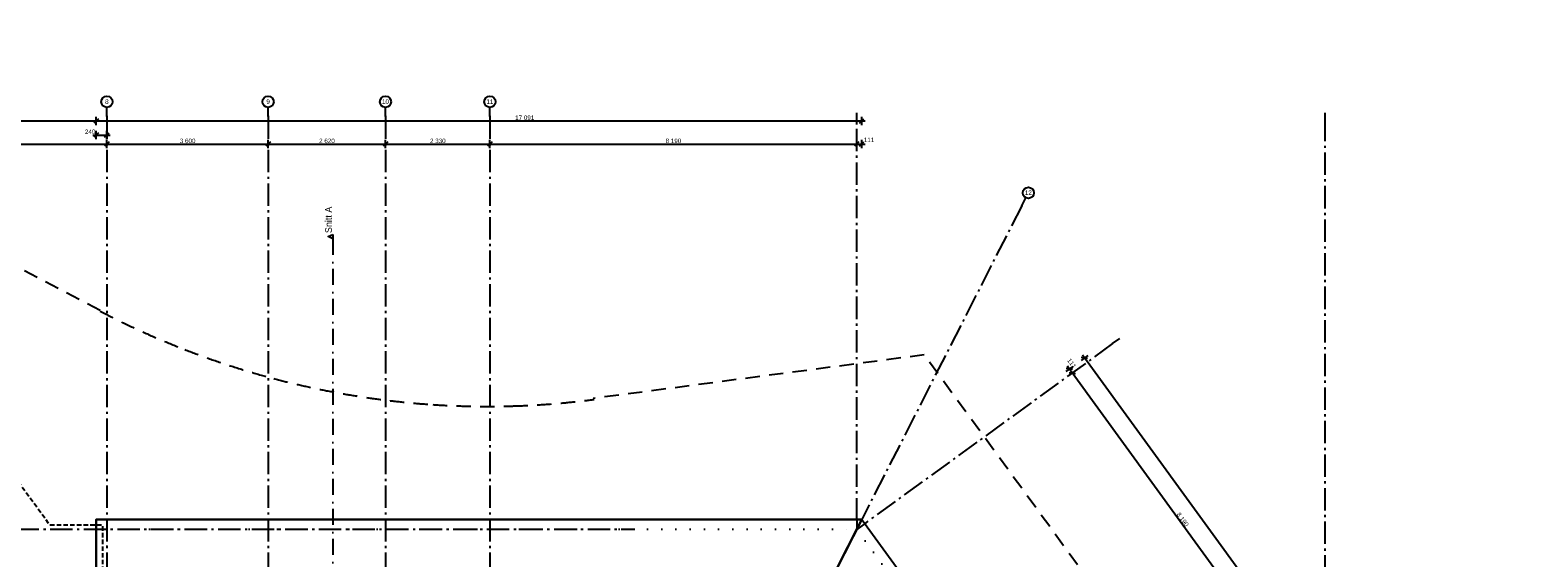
# Model space of a CAD drawing. Header units: millimetres. Extents: x -150 to 340869, y -1115 to 365939.
# Tile 6 of 6: x 306738 to 340395, y 353720 to 365513. Entities that reach past the tile are written whole.
import ezdxf
from ezdxf.enums import TextEntityAlignment as Align

# ---------------------------------------------------------------- set-up
doc = ezdxf.new("R2010")
doc.units = ezdxf.units.MM
doc.header["$LTSCALE"] = 0.5
doc.header["$MEASUREMENT"] = 0
for name, pattern in [('Akselinje', [1500, 1000, -200, 100, -200]), ('Lang stiplet', [1058.333302, 634.99999, -423.333311]), ('PLINE', [0]), ('Prikk', [634.99999, 0, -634.99999]), ('Prikk & stiplet', [1340.555525, 705.555534, -352.777767, 0, -282.222223]), ('Under snittplan', [300, 200, -100])]:
    doc.linetypes.add(name, pattern=pattern)
for name, color, linetype in [('0(Nye konstruksjoner)', 7, 'Continuous'), ('102- Byggegrenser(Nye konstruksjoner)', 7, 'Continuous'), ('26-- Yttertak(Nye konstruksjoner)', 7, 'Continuous'), ('261- Primærkonstruksjon (tak)(Nye konstruksjoner)', 7, 'Continuous'), ('273- Kjøkkeninnredning(Nye konstruksjoner)', 7, 'Continuous'), ('82-- Modullinjer(Nye konstruksjoner)', 7, 'Continuous'), ('842-M___1_50 Målsetting bygning(Nye konstruksjoner)', 7, 'Continuous'), ('852- Snittmarkør', 7, 'Continuous')]:
    doc.layers.add(name, color=color, linetype=linetype)
doc.styles.add('GENERATED_STYLE_1', font='arial.ttf')
doc.styles.add('GENERATED_STYLE_3', font='arial.ttf')
doc.styles.add('GENERATED_STYLE_4', font='txt')
doc.dimstyles.new('GENERATED_STYLE__1', dxfattribs={"dimtxt": 100, "dimasz": 95, "dimexe": 0.18, "dimexo": 0.0625, "dimgap": 0, "dimtad": 1, "dimtih": 1, "dimtoh": 1, "dimdec": 0, "dimzin": 0, "dimdsep": 46, "dimtxsty": 'GENERATED_STYLE_1', "dimblk": 'ARROWHEAD_6', "dimblk1": 'ARROWHEAD_6', "dimblk2": 'ARROWHEAD_6', "dimcen": 0.09, "dimse1": 1, "dimse2": 1, "dimclrd": 256, "dimclre": 256, "dimclrt": 256, "dimadec": 1, "dimazin": 0, "dimtfac": 1, "dimtdec": 4, "dimtmove": 0, "dimatfit": 3, "dimfxl": 1, "dimtolj": 1, "dimtzin": 0, "dimarcsym": 0})
doc.dimstyles.new('GENERATED_STYLE__2', dxfattribs={"dimtxt": 100, "dimasz": 95, "dimexe": 0.18, "dimexo": 0.0625, "dimgap": 0, "dimtad": 1, "dimtih": 1, "dimtoh": 1, "dimdec": 0, "dimzin": 0, "dimdsep": 46, "dimtxsty": 'GENERATED_STYLE_1', "dimblk": 'ARROWHEAD_6', "dimblk1": 'ARROWHEAD_6', "dimblk2": 'ARROWHEAD_6', "dimcen": 0.09, "dimse1": 1, "dimse2": 1, "dimclrd": 256, "dimclre": 256, "dimclrt": 256, "dimadec": 1, "dimazin": 0, "dimtfac": 1, "dimtdec": 4, "dimtmove": 2, "dimatfit": 3, "dimfxl": 1, "dimtolj": 1, "dimtzin": 0, "dimarcsym": 0})
doc.dimstyles.new('GENERATED_STYLE__3', dxfattribs={"dimtxt": 100, "dimasz": 95, "dimexe": 0.18, "dimexo": 0.0625, "dimgap": 0, "dimtad": 1, "dimdec": 0, "dimzin": 0, "dimdsep": 46, "dimtxsty": 'GENERATED_STYLE_1', "dimblk": 'ARROWHEAD_6', "dimblk1": 'ARROWHEAD_6', "dimblk2": 'ARROWHEAD_6', "dimcen": 0.09, "dimse1": 1, "dimse2": 1, "dimclrd": 256, "dimclre": 256, "dimclrt": 256, "dimadec": 1, "dimazin": 0, "dimtfac": 1, "dimtdec": 4, "dimtmove": 0, "dimatfit": 3, "dimfxl": 1, "dimtolj": 1, "dimtzin": 0, "dimarcsym": 0})
doc.dimstyles.new('GENERATED_STYLE__4', dxfattribs={"dimtxt": 100, "dimasz": 95, "dimexe": 0.18, "dimexo": 0.0625, "dimgap": 0, "dimtad": 1, "dimdec": 0, "dimzin": 0, "dimdsep": 46, "dimtxsty": 'GENERATED_STYLE_1', "dimblk": 'ARROWHEAD_6', "dimblk1": 'ARROWHEAD_6', "dimblk2": 'ARROWHEAD_6', "dimcen": 0.09, "dimse1": 1, "dimse2": 1, "dimclrd": 256, "dimclre": 256, "dimclrt": 256, "dimadec": 1, "dimazin": 0, "dimtfac": 1, "dimtdec": 4, "dimtmove": 2, "dimatfit": 3, "dimfxl": 1, "dimtolj": 1, "dimtzin": 0, "dimarcsym": 0})

# ---------------------------------------------------------------- blocks, each defined once
blk = doc.blocks.new('Standard grid marker[17]', base_point=(308451, 363787))
at = {"layer": '82-- Modullinjer(Nye konstruksjoner)', "linetype": 'Akselinje'}
for p, q in [((308451, 363587), (308451, 363787)), ((308451, 363587), (308451, 339987)), ((308451, 339987), (308451, 339787))]:
    blk.add_line(p, q, dxfattribs=at)
at = {"layer": '82-- Modullinjer(Nye konstruksjoner)', "linetype": 'PLINE'}
for centre in [(308451, 363912), (308451, 339662)]:
    blk.add_circle(centre, 125, dxfattribs=at)
at = {"layer": '82-- Modullinjer(Nye konstruksjoner)', "linetype": 'Akselinje'}
for p in [(308451, 363587), (308451, 363587), (308451, 339987), (308451, 339987)]:
    blk.add_point(p, dxfattribs=at)
at = {"layer": '82-- Modullinjer(Nye konstruksjoner)', "style": 'GENERATED_STYLE_3'}
for tag, p in [('AC_MarkerText_1_0', (308451, 363965)), ('AC_MarkerText_1_1', (308451, 339715))]:
    blk.add_attdef(tag, text='', height=100, rotation=360, dxfattribs=at).set_placement(p, align=Align.TOP_CENTER)
blk = doc.blocks.new('Standard grid marker[18]', base_point=(312051, 363787))
at = {"layer": '82-- Modullinjer(Nye konstruksjoner)', "linetype": 'Akselinje'}
for p, q in [((312051, 363587), (312051, 363787)), ((312051, 363587), (312051, 339987)), ((312051, 339987), (312051, 339787))]:
    blk.add_line(p, q, dxfattribs=at)
at = {"layer": '82-- Modullinjer(Nye konstruksjoner)', "linetype": 'PLINE'}
for centre in [(312051, 363912), (312051, 339662)]:
    blk.add_circle(centre, 125, dxfattribs=at)
at = {"layer": '82-- Modullinjer(Nye konstruksjoner)', "linetype": 'Akselinje'}
for p in [(312051, 363587), (312051, 363587), (312051, 339987), (312051, 339987)]:
    blk.add_point(p, dxfattribs=at)
at = {"layer": '82-- Modullinjer(Nye konstruksjoner)', "style": 'GENERATED_STYLE_3'}
for tag, p in [('AC_MarkerText_1_0', (312051, 363965)), ('AC_MarkerText_1_1', (312051, 339715))]:
    blk.add_attdef(tag, text='', height=100, rotation=360, dxfattribs=at).set_placement(p, align=Align.TOP_CENTER)
blk = doc.blocks.new('Standard grid marker[19]', base_point=(314671, 363787))
at = {"layer": '82-- Modullinjer(Nye konstruksjoner)', "linetype": 'Akselinje'}
for p, q in [((314671, 363587), (314671, 363787)), ((314671, 363587), (314671, 339987)), ((314671, 339987), (314671, 339787))]:
    blk.add_line(p, q, dxfattribs=at)
at = {"layer": '82-- Modullinjer(Nye konstruksjoner)', "linetype": 'PLINE'}
for centre in [(314671, 363912), (314671, 339662)]:
    blk.add_circle(centre, 125, dxfattribs=at)
at = {"layer": '82-- Modullinjer(Nye konstruksjoner)', "linetype": 'Akselinje'}
for p in [(314671, 363587), (314671, 363587), (314671, 339987), (314671, 339987)]:
    blk.add_point(p, dxfattribs=at)
at = {"layer": '82-- Modullinjer(Nye konstruksjoner)', "style": 'GENERATED_STYLE_3'}
for tag, p in [('AC_MarkerText_1_0', (314671, 363966)), ('AC_MarkerText_1_1', (314671, 339716))]:
    blk.add_attdef(tag, text='', height=100, rotation=360, dxfattribs=at).set_placement(p, align=Align.TOP_CENTER)
blk = doc.blocks.new('Standard grid marker[22]', base_point=(328965, 361765))
at = {"layer": '82-- Modullinjer(Nye konstruksjoner)', "linetype": 'Akselinje'}
for p, q in [((328874, 361587), (317524, 339310)), ((328874, 361587), (328965, 361765)), ((317524, 339310), (317433, 339132))]:
    blk.add_line(p, q, dxfattribs=at)
at = {"layer": '82-- Modullinjer(Nye konstruksjoner)', "linetype": 'PLINE'}
for centre in [(329022, 361877), (317376, 339020)]:
    blk.add_circle(centre, 125, dxfattribs=at)
at = {"layer": '82-- Modullinjer(Nye konstruksjoner)', "linetype": 'Akselinje'}
for p in [(328874, 361587), (328874, 361587), (317524, 339310), (317524, 339310)]:
    blk.add_point(p, dxfattribs=at)
at = {"layer": '82-- Modullinjer(Nye konstruksjoner)', "style": 'GENERATED_STYLE_3'}
for tag, p in [('AC_MarkerText_1_0', (329022, 361930)), ('AC_MarkerText_1_1', (317376, 339074))]:
    blk.add_attdef(tag, text='', height=100, rotation=360, dxfattribs=at).set_placement(p, align=Align.TOP_CENTER)
blk = doc.blocks.new('Standard grid marker[23]', base_point=(317001, 363787))
at = {"layer": '82-- Modullinjer(Nye konstruksjoner)', "linetype": 'Akselinje'}
for p, q in [((317001, 363587), (317001, 363787)), ((317001, 363587), (317001, 339987)), ((317001, 339987), (317001, 339787))]:
    blk.add_line(p, q, dxfattribs=at)
at = {"layer": '82-- Modullinjer(Nye konstruksjoner)', "linetype": 'PLINE'}
for centre in [(317001, 363912), (317001, 339662)]:
    blk.add_circle(centre, 125, dxfattribs=at)
at = {"layer": '82-- Modullinjer(Nye konstruksjoner)', "linetype": 'Akselinje'}
for p in [(317001, 363587), (317001, 363587), (317001, 339987), (317001, 339987)]:
    blk.add_point(p, dxfattribs=at)
at = {"layer": '82-- Modullinjer(Nye konstruksjoner)', "style": 'GENERATED_STYLE_3'}
for tag, p in [('AC_MarkerText_1_0', (317001, 363966)), ('AC_MarkerText_1_1', (317001, 339716))]:
    blk.add_attdef(tag, text='', height=100, rotation=360, dxfattribs=at).set_placement(p, align=Align.TOP_CENTER)
blk = doc.blocks.new('Standard grid marker[28]', base_point=(306235, 354358))
at = {"layer": '82-- Modullinjer(Nye konstruksjoner)', "linetype": 'Akselinje'}
for p, q in [((306435, 354358), (306235, 354358)), ((306435, 354358), (320035, 354358)), ((320035, 354358), (320235, 354358))]:
    blk.add_line(p, q, dxfattribs=at)
at = {"layer": '82-- Modullinjer(Nye konstruksjoner)', "linetype": 'PLINE'}
blk.add_circle((306110, 354358), 125, dxfattribs=at)
at = {"layer": '82-- Modullinjer(Nye konstruksjoner)', "linetype": 'Akselinje'}
blk.add_point((306435, 354358), dxfattribs=at)
blk.add_point((306435, 354358), dxfattribs=at)
at = {"layer": '82-- Modullinjer(Nye konstruksjoner)', "style": 'GENERATED_STYLE_3'}
blk.add_attdef('AC_MarkerText_1', text='', height=100, dxfattribs=at).set_placement((306110, 354411), align=Align.TOP_CENTER)
blk = doc.blocks.new('Standard grid marker[31]', base_point=(325191, 354358))
at = {"layer": '82-- Modullinjer(Nye konstruksjoner)', "linetype": 'Akselinje'}
for p, q in [((325191, 363467), (325191, 363667)), ((325191, 354558), (325191, 363467)), ((325191, 354558), (325191, 354358))]:
    blk.add_line(p, q, dxfattribs=at)
blk = doc.blocks.new('Standard grid marker[32]', base_point=(331064, 358625))
at = {"layer": '82-- Modullinjer(Nye konstruksjoner)', "linetype": 'Akselinje'}
for p, q in [((330902, 358507), (325353, 354475)), ((330902, 358507), (331064, 358625)), ((325353, 354475), (325191, 354358))]:
    blk.add_line(p, q, dxfattribs=at)
blk = doc.blocks.new('Standard grid marker[33]', base_point=(335645, 339580))
at = {"layer": '82-- Modullinjer(Nye konstruksjoner)', "linetype": 'Akselinje'}
for p, q in [((335645, 363467), (335645, 363667)), ((335645, 339780), (335645, 363467)), ((335645, 339780), (335645, 339580))]:
    blk.add_line(p, q, dxfattribs=at)
blk = doc.blocks.new('*D41')
at = {"layer": '842-M___1_50 Målsetting bygning(Nye konstruksjoner)', "linetype": 'PLINE'}
for p, q in [((303101, 363017), (303001, 362917)), ((303051, 362874), (303051, 363061)), ((303051, 362967), (308451, 362967)), ((308501, 363017), (308401, 362917)), ((308451, 362874), (308451, 363061))]:
    blk.add_line(p, q, dxfattribs=at)
at = {"layer": '842-M___1_50 Målsetting bygning(Nye konstruksjoner)', "insert": (305579, 362987), "char_height": 100, "attachment_point": 7, "style": 'GENERATED_STYLE_1'}
blk.add_mtext('\\A1;{\\pql;\\fArial|b0|i0|c0|p0;\\W1.000000;5\xa0400}', dxfattribs=at)
blk = doc.blocks.new('ARROWHEAD_6')
at = {"linetype": 'Continuous'}
for p, q in [((0, 0), (-1, 0)), ((-0.5, -0.5), (0.5, 0.5))]:
    blk.add_line(p, q, dxfattribs=at)
blk = doc.blocks.new('*D42')
at = {"layer": '842-M___1_50 Målsetting bygning(Nye konstruksjoner)', "linetype": 'PLINE'}
for p, q in [((308501, 363017), (308401, 362917)), ((308451, 362874), (308451, 363061)), ((308451, 362967), (312051, 362967)), ((312101, 363017), (312001, 362917)), ((312051, 362874), (312051, 363061))]:
    blk.add_line(p, q, dxfattribs=at)
at = {"layer": '842-M___1_50 Målsetting bygning(Nye konstruksjoner)', "insert": (310079, 362987), "char_height": 100, "attachment_point": 7, "style": 'GENERATED_STYLE_1'}
blk.add_mtext('\\A1;{\\pql;\\fArial|b0|i0|c0|p0;\\W1.000000;3\xa0600}', dxfattribs=at)
blk = doc.blocks.new('*D43')
at = {"layer": '842-M___1_50 Målsetting bygning(Nye konstruksjoner)', "linetype": 'PLINE'}
for p, q in [((312101, 363017), (312001, 362917)), ((312051, 362874), (312051, 363061)), ((312051, 362967), (314671, 362967)), ((314721, 363017), (314621, 362917)), ((314671, 362874), (314671, 363061))]:
    blk.add_line(p, q, dxfattribs=at)
at = {"layer": '842-M___1_50 Målsetting bygning(Nye konstruksjoner)', "insert": (313189, 362987), "char_height": 100, "attachment_point": 7, "style": 'GENERATED_STYLE_1'}
blk.add_mtext('\\A1;{\\pql;\\fArial|b0|i0|c0|p0;\\W1.000000;2\xa0620}', dxfattribs=at)
blk = doc.blocks.new('*D44')
at = {"layer": '842-M___1_50 Målsetting bygning(Nye konstruksjoner)', "linetype": 'PLINE'}
for p, q in [((314721, 363017), (314621, 362917)), ((314671, 362874), (314671, 363061)), ((314671, 362967), (317001, 362967)), ((317051, 363017), (316951, 362917)), ((317001, 362874), (317001, 363061))]:
    blk.add_line(p, q, dxfattribs=at)
at = {"layer": '842-M___1_50 Målsetting bygning(Nye konstruksjoner)', "insert": (315664, 362987), "char_height": 100, "attachment_point": 7, "style": 'GENERATED_STYLE_1'}
blk.add_mtext('\\A1;{\\pql;\\fArial|b0|i0|c0|p0;\\W1.000000;2\xa0330}', dxfattribs=at)
blk = doc.blocks.new('*D45')
at = {"layer": '842-M___1_50 Målsetting bygning(Nye konstruksjoner)', "linetype": 'PLINE'}
for p, q in [((317051, 363017), (316951, 362917)), ((317001, 362874), (317001, 363061)), ((317001, 362967), (325191, 362967)), ((325241, 363017), (325141, 362917)), ((325191, 362874), (325191, 363061))]:
    blk.add_line(p, q, dxfattribs=at)
at = {"layer": '842-M___1_50 Målsetting bygning(Nye konstruksjoner)', "insert": (320924, 362987), "char_height": 100, "attachment_point": 7, "style": 'GENERATED_STYLE_1'}
blk.add_mtext('\\A1;{\\pql;\\fArial|b0|i0|c0|p0;\\W1.000000;8\xa0190}', dxfattribs=at)
blk = doc.blocks.new('*D46')
at = {"layer": '842-M___1_50 Målsetting bygning(Nye konstruksjoner)', "linetype": 'PLINE'}
for p, q in [((325241, 363017), (325141, 362917)), ((325191, 362874), (325191, 363061)), ((325191, 362967), (325302, 362967)), ((325252, 362917), (325352, 363017)), ((325302, 362874), (325302, 363061)), ((325302, 362967), (325377, 362967))]:
    blk.add_line(p, q, dxfattribs=at)
at = {"layer": '842-M___1_50 Målsetting bygning(Nye konstruksjoner)', "insert": (325348, 363011), "char_height": 100, "attachment_point": 7, "style": 'GENERATED_STYLE_1'}
blk.add_mtext('\\A1;{\\pql;\\fArial|b0|i0|c0|p0;\\W1.000000;111}', dxfattribs=at)
blk = doc.blocks.new('*D48')
at = {"layer": '842-M___1_50 Målsetting bygning(Nye konstruksjoner)', "linetype": 'PLINE'}
for p, q in [((303341, 363534), (303241, 363434)), ((303291, 363390), (303291, 363578)), ((308261, 363534), (308161, 363434)), ((308211, 363390), (308211, 363578)), ((303291, 363484), (308211, 363484))]:
    blk.add_line(p, q, dxfattribs=at)
at = {"layer": '842-M___1_50 Målsetting bygning(Nye konstruksjoner)', "insert": (305579, 363504), "char_height": 100, "attachment_point": 7, "style": 'GENERATED_STYLE_1'}
blk.add_mtext('\\A1;{\\pql;\\fArial|b0|i0|c0|p0;\\W1.000000;4\xa0920}', dxfattribs=at)
blk = doc.blocks.new('*D49')
at = {"layer": '842-M___1_50 Målsetting bygning(Nye konstruksjoner)', "linetype": 'PLINE'}
for p, q in [((308261, 363534), (308161, 363434)), ((308211, 363390), (308211, 363578)), ((325252, 363434), (325352, 363534)), ((325302, 363390), (325302, 363578)), ((308211, 363484), (325302, 363484)), ((325302, 363484), (325377, 363484))]:
    blk.add_line(p, q, dxfattribs=at)
at = {"layer": '842-M___1_50 Målsetting bygning(Nye konstruksjoner)', "insert": (317565, 363504), "char_height": 100, "attachment_point": 7, "style": 'GENERATED_STYLE_1'}
blk.add_mtext('\\A1;{\\pql;\\fArial|b0|i0|c0|p0;\\W1.000000;17\xa0091}', dxfattribs=at)
blk = doc.blocks.new('*D50')
at = {"layer": '842-M___1_50 Målsetting bygning(Nye konstruksjoner)', "linetype": 'PLINE'}
for p, q in [((308136, 363169), (308211, 363169)), ((308261, 363219), (308161, 363119)), ((308211, 363076), (308211, 363263)), ((308211, 363169), (308451, 363169)), ((308401, 363119), (308501, 363219)), ((308451, 363076), (308451, 363263)), ((308451, 363169), (308526, 363169))]:
    blk.add_line(p, q, dxfattribs=at)
at = {"layer": '842-M___1_50 Målsetting bygning(Nye konstruksjoner)', "insert": (307961, 363191), "char_height": 100, "attachment_point": 7, "style": 'GENERATED_STYLE_1'}
blk.add_mtext('\\A1;{\\pql;\\fArial|b0|i0|c0|p0;\\W1.000000;240}', dxfattribs=at)
blk = doc.blocks.new('*D56')
at = {"layer": '842-M___1_50 Målsetting bygning(Nye konstruksjoner)', "linetype": 'PLINE'}
for p, q in [((329931, 357864), (330071, 357842)), ((334815, 351227), (330001, 357853)), ((334891, 351282), (334739, 351172)), ((334745, 351238), (334885, 351216)), ((337725, 347222), (334815, 351227))]:
    blk.add_line(p, q, dxfattribs=at)
at = {"layer": '842-M___1_50 Målsetting bygning(Nye konstruksjoner)', "insert": (332324, 354690), "char_height": 100, "attachment_point": 7, "rotation": 306, "style": 'GENERATED_STYLE_1'}
blk.add_mtext('\\A1;{\\pql;\\fArial|b0|i0|c0|p0;\\W1.000000;8\xa0190}', dxfattribs=at)
blk = doc.blocks.new('*D57')
at = {"layer": '842-M___1_50 Målsetting bygning(Nye konstruksjoner)', "linetype": 'PLINE'}
for p, q in [((330012, 357998), (329860, 357888)), ((330006, 357932), (329866, 357954)), ((329936, 357943), (329892, 358003)), ((330077, 357908), (329925, 357798)), ((329931, 357864), (330071, 357842)), ((330001, 357853), (329936, 357943)), ((334815, 351227), (330001, 357853))]:
    blk.add_line(p, q, dxfattribs=at)
at = {"layer": '842-M___1_50 Målsetting bygning(Nye konstruksjoner)', "insert": (329881, 358133), "char_height": 100, "attachment_point": 7, "rotation": 306, "style": 'GENERATED_STYLE_1'}
blk.add_mtext('\\A1;{\\pql;\\fArial|b0|i0|c0|p0;\\W1.000000;111}', dxfattribs=at)
blk = doc.blocks.new('*D58')
at = {"layer": '842-M___1_50 Målsetting bygning(Nye konstruksjoner)', "linetype": 'PLINE'}
for p, q in [((330349, 358243), (330198, 358133)), ((330343, 358177), (330204, 358199)), ((330274, 358188), (330230, 358249)), ((340320, 344361), (330274, 358188)), ((340395, 344416), (340244, 344306)), ((340250, 344372), (340389, 344350)), ((340364, 344300), (340320, 344361))]:
    blk.add_line(p, q, dxfattribs=at)
at = {"layer": '842-M___1_50 Målsetting bygning(Nye konstruksjoner)', "insert": (335439, 351113), "char_height": 100, "attachment_point": 7, "rotation": 306, "style": 'GENERATED_STYLE_1'}
blk.add_mtext('\\A1;{\\pql;\\fArial|b0|i0|c0|p0;\\W1.000000;17\xa0091}', dxfattribs=at)

msp = doc.modelspace()

# ---------------------------------------------------------------- linework, layer by layer
at = {"layer": '0(Nye konstruksjoner)', "linetype": 'PLINE'}
msp.add_line((319571, 343327.9), (325247, 354467.8), dxfattribs=at)
at = {"layer": '102- Byggegrenser(Nye konstruksjoner)', "linetype": 'Lang stiplet'}
for points in [[(308302.7, 359251), (302354.8, 362362.5, 0.0417136), (298187, 364134.5, 0.041233), (293808.8, 365188.3, 0.0410074), (289311.5, 365511.7, 0.0410699), (284786.5, 365093)], [(319330.5, 357261.3, -0.0250207), (317531, 357113.8, -0.0245145), (315729.5, 357144.9, -0.0479473), (312176.2, 357727, -0.0279215), (310191.8, 358375.2, -0.0265209), (308302.7, 359229.8)]]:
    msp.add_lwpolyline(points, format="xyb", dxfattribs=at)
msp.add_lwpolyline([(330443, 347969.2), (332305.7, 350572.7), (326696.5, 358256.2), (319309.3, 357282.5)], dxfattribs=at)
at = {"layer": '26-- Yttertak(Nye konstruksjoner)', "linetype": 'Under snittplan', "flags": 128}
msp.add_lwpolyline([(303141, 351447.8), (308360.9, 351447.8), (308360.9, 352447.8), (308360.9, 354447.8), (307179.6, 354447.8), (304322.3, 358380.6), (303141, 358380.6), (303141, 356780.6)], close=True, dxfattribs=at)
at = {"layer": '261- Primærkonstruksjon (tak)(Nye konstruksjoner)', "linetype": 'PLINE', "flags": 128}
for points in [[(308210.9, 354576), (325302.2, 354576)], [(308210.9, 348897.8), (308210.9, 354576)], [(322409, 348897.8), (325302.2, 354576.1)], [(325302.2, 354576), (322409, 348897.8)], [(325302.2, 354576.1), (335348.1, 340749)]]:
    msp.add_lwpolyline(points, dxfattribs=at)
at = {"layer": '261- Primærkonstruksjon (tak)(Nye konstruksjoner)', "linetype": 'Prikk', "flags": 128}
for points in [[(308450.9, 354357.8), (325191, 354357.8)], [(308450.9, 348897.8), (308450.9, 354357.8)], [(322409, 348897.8), (325191, 354357.8)], [(325191, 354357.8), (322409, 348897.8)], [(325191, 354357.8), (335030.5, 340814.9)]]:
    msp.add_lwpolyline(points, dxfattribs=at)
at = {"layer": '273- Kjøkkeninnredning(Nye konstruksjoner)', "linetype": 'PLINE', "flags": 128}
for points in [[(325302.2, 354576), (308210.9, 354576), (308210.9, 348897.8), (322409, 348897.8)], [(325302.2, 354576), (335348.1, 340749), (330754.4, 337411.4), (322409, 348897.8)]]:
    msp.add_lwpolyline(points, close=True, dxfattribs=at)
at = {"layer": '852- Snittmarkør', "linetype": 'Prikk & stiplet'}
msp.add_line((313493.4, 360847.8), (313493.4, 336947.8), dxfattribs=at)
at = {"layer": '852- Snittmarkør', "linetype": 'PLINE', "flags": 128}
msp.add_lwpolyline([(313493.4, 360947.8), (313493.4, 360847.8), (313393.4, 360897.8)], close=True, dxfattribs=at)

# ---------------------------------------------------------------- block references
at = {"layer": '82-- Modullinjer(Nye konstruksjoner)', "linetype": 'PLINE'}
ref = msp.add_blockref('Standard grid marker[17]', (308450.9, 363787.1), dxfattribs=at)
ref.add_attrib('AC_MarkerText_1', '8', dxfattribs={"color": 7, "height": 100, "rotation": 360, "style": 'GENERATED_STYLE_3'}).set_placement((308450.9, 363965.3), align=Align.TOP_CENTER)
ref.add_attrib('AC_MarkerText_1_1', '8', dxfattribs={"color": 7, "height": 100, "rotation": 360, "style": 'GENERATED_STYLE_3'}).set_placement((308450.9, 339715.3), align=Align.TOP_CENTER)
ref = msp.add_blockref('Standard grid marker[18]', (312050.9, 363787.1), dxfattribs=at)
ref.add_attrib('AC_MarkerText_1', '9', dxfattribs={"color": 7, "height": 100, "rotation": 360, "style": 'GENERATED_STYLE_3'}).set_placement((312050.9, 363965.3), align=Align.TOP_CENTER)
ref.add_attrib('AC_MarkerText_1_1', '9', dxfattribs={"color": 7, "height": 100, "rotation": 360, "style": 'GENERATED_STYLE_3'}).set_placement((312050.9, 339715.3), align=Align.TOP_CENTER)
ref = msp.add_blockref('Standard grid marker[19]', (314670.9, 363787.1), dxfattribs=at)
ref.add_attrib('AC_MarkerText_1', '10', dxfattribs={"color": 7, "height": 100, "rotation": 360, "style": 'GENERATED_STYLE_3'}).set_placement((314670.9, 363965.8), align=Align.TOP_CENTER)
ref.add_attrib('AC_MarkerText_1_1', '10', dxfattribs={"color": 7, "height": 100, "rotation": 360, "style": 'GENERATED_STYLE_3'}).set_placement((314670.9, 339715.8), align=Align.TOP_CENTER)
ref = msp.add_blockref('Standard grid marker[23]', (317000.9, 363787.1), dxfattribs=at)
ref.add_attrib('AC_MarkerText_1', '11', dxfattribs={"color": 7, "height": 100, "rotation": 360, "style": 'GENERATED_STYLE_3'}).set_placement((317000.9, 363965.8), align=Align.TOP_CENTER)
ref.add_attrib('AC_MarkerText_1_1', '11', dxfattribs={"color": 7, "height": 100, "rotation": 360, "style": 'GENERATED_STYLE_3'}).set_placement((317000.9, 339715.8), align=Align.TOP_CENTER)
for name, p in [('Standard grid marker[31]', (325191, 354357.8)), ('Standard grid marker[33]', (335645.3, 339580.5)), ('Standard grid marker[32]', (331063.9, 358624.7))]:
    msp.add_blockref(name, p, dxfattribs=at)
ref = msp.add_blockref('Standard grid marker[22]', (328965.2, 361765.1), dxfattribs=at)
ref.add_attrib('AC_MarkerText_1', '12', dxfattribs={"color": 7, "height": 100, "rotation": 360, "style": 'GENERATED_STYLE_3'}).set_placement((329022, 361930.2), align=Align.TOP_CENTER)
ref.add_attrib('AC_MarkerText_1_1', '12', dxfattribs={"color": 7, "height": 100, "rotation": 360, "style": 'GENERATED_STYLE_3'}).set_placement((317376.1, 339073.9), align=Align.TOP_CENTER)
ref = msp.add_blockref('Standard grid marker[28]', (306234.8, 354357.8), dxfattribs=at)
ref.add_attrib('AC_MarkerText_1', 'E2', dxfattribs={"color": 7, "height": 100, "style": 'GENERATED_STYLE_3'}).set_placement((306109.8, 354411), align=Align.TOP_CENTER)

# ---------------------------------------------------------------- texts
at = {"layer": '852- Snittmarkør', "insert": (313476.1, 360977.8), "char_height": 150, "attachment_point": 7, "rotation": 90, "style": 'GENERATED_STYLE_4'}
msp.add_mtext('\\A1;{\\pql;\\pt0;\\fAvenir Light|b0|i0|c0|p0;\\W1.000000;Snitt A}', dxfattribs=at)

# ---------------------------------------------------------------- dimensions: what is measured, and where the dimension line sits
at = {"layer": '842-M___1_50 Målsetting bygning(Nye konstruksjoner)', "linetype": 'Continuous'}
for base, p1, p2, dimstyle, picture, middle in [((308450.9, 362967.4), (303051, 363912.1), (308450.9, 363912.1), 'GENERATED_STYLE__1', '*D41', (305750.9, 363037.4)), ((312050.9, 362967.4), (308450.9, 363912.1), (312050.9, 363912.1), 'GENERATED_STYLE__1', '*D42', (310250.9, 363037.4)), ((314670.9, 362967.4), (312050.9, 363912.1), (314670.9, 363912.1), 'GENERATED_STYLE__1', '*D43', (313360.9, 363037.4)), ((317000.9, 362967.4), (314670.9, 363912.1), (317000.9, 363912.1), 'GENERATED_STYLE__1', '*D44', (315835.9, 363037.4)), ((325191, 362967.4), (317000.9, 363912.1), (325191, 363667.1), 'GENERATED_STYLE__1', '*D45', (321095.9, 363037.4)), ((308210.9, 363483.8), (303291, 358748.8), (308210.9, 354394.2), 'GENERATED_STYLE__1', '*D48', (305750.9, 363553.8)), ((308450.9, 363169.4), (308210.9, 354576), (308450.9, 363787.1), 'GENERATED_STYLE__2', '*D50', (308074.8, 363240.8)), ((325302.2, 363483.8), (308210.9, 354394.2), (325302.2, 354394.2), 'GENERATED_STYLE__2', '*D49', (317775.1, 363553.8)), ((325302.2, 362967.4), (325191, 363667.1), (325302.2, 354576), 'GENERATED_STYLE__2', '*D46', (325462.4, 363061.2))]:
    dim = msp.add_linear_dim(base=base, p1=p1, p2=p2, dimstyle=dimstyle, dxfattribs=at)
    dim.commit()
    dim.dimension.update_dxf_attribs({"geometry": picture, "text_midpoint": middle, "dimtype": 160})
for base, p1, p2, dimstyle, picture, middle in [((330273.6, 358188), (334745.9, 340311.5), (324700, 354138.5), 'GENERATED_STYLE__4', '*D58', (335602.5, 350972.7)), ((329935.9, 357942.6), (330461.7, 358187.2), (324700, 354138.5), 'GENERATED_STYLE__4', '*D57', (329988.1, 358070.1)), ((330001.3, 357852.7), (335372.7, 351631.9), (330461.7, 358187.2), 'GENERATED_STYLE__3', '*D56', (332464.8, 354581))]:
    dim = msp.add_linear_dim(base=base, p1=p1, p2=p2, angle=126.00004, dimstyle=dimstyle, dxfattribs=at)
    dim.commit()
    dim.dimension.update_dxf_attribs({"geometry": picture, "text_midpoint": middle, "dimtype": 160, "text_rotation": 306.00004})

doc.saveas('drawing.dxf')
